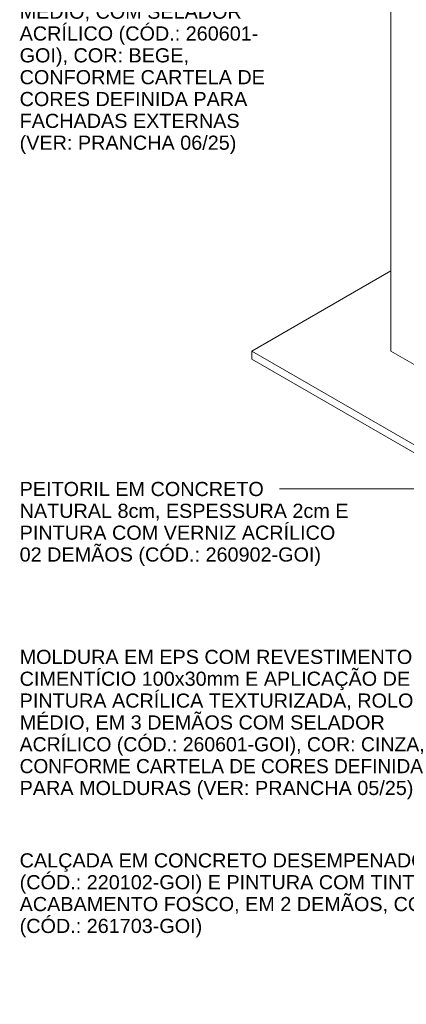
# Model space of a CAD drawing. Header units: metres. Extents: x 6.5 to 21.8, y 0.9 to 11.2.
# Tile 1 of 112: x 6.5 to 8.5, y 0.9 to 6. Entities that reach past the tile are written whole.
import ezdxf

# ---------------------------------------------------------------- set-up
doc = ezdxf.new("R2010")
doc.units = ezdxf.units.M
for name, color, linetype, lineweight in [('A-FLOR', 7, 'Continuous', 5), ('G-ANNO-TEXT', 7, 'Continuous', 9), ('I-WALL', 7, 'Continuous', 5)]:
    doc.layers.add(name, color=color, linetype=linetype, lineweight=lineweight)
doc.styles.add('Arial', font='arial.ttf', dxfattribs={"height": 0.072})

msp = doc.modelspace()

# ---------------------------------------------------------------- linework, layer by layer
at = {"layer": 'A-FLOR'}
for p, q in [((8.4136, 4.675), (7.7065, 4.2668)), ((7.7065, 4.2668), (13.3917, 0.9844)), ((7.7065, 4.2668), (7.7065, 4.226)), ((13.3917, 1.3927), (8.4136, 4.2668)), ((13.3917, 0.9436), (7.7065, 4.226))]:
    msp.add_line(p, q, dxfattribs=at)
at = {"layer": 'G-ANNO-TEXT'}
for p, q in [((8.272, 3.5651), (7.8468, 3.5651)), ((9.2662, 3.5651), (8.272, 3.5651))]:
    msp.add_line(p, q, dxfattribs=at)
at = {"layer": 'I-WALL'}
msp.add_line((8.4136, 4.2668), (8.4136, 6.3439), dxfattribs=at)

# ---------------------------------------------------------------- texts
at = {"layer": 'G-ANNO-TEXT', "char_height": 0.072, "attachment_point": 1, "style": 'Arial'}
for s, insert, width in [('MÉDIO, COM SELADOR', (6.5273, 6.0293), 1.337215), ('ACRÍLICO (CÓD.: 260601-', (6.5273, 5.9182), 1.433417), ('GOI), COR: BEGE,', (6.5273, 5.8071), 1.013333), ('CONFORME CARTELA DE', (6.5273, 5.696), 1.484725), ('CORES DEFINIDA PARA', (6.5273, 5.5848), 1.369282), ('FACHADAS EXTERNAS', (6.5273, 5.4737), 1.334008), ('(VER: PRANCHA 06/25)', (6.5273, 5.3626), 1.308354), ('PEITORIL EM CONCRETO ', (6.5273, 3.6011), 1.500759), ('NATURAL 8cm, ESPESSURA 2cm E ', (6.5273, 3.49), 2.017046), ('PINTURA COM VERNIZ ACRÍLICO ', (6.5273, 3.3788), 1.92405), ('02 DEMÃOS (CÓD.: 260902-GOI)', (6.5273, 3.2677), 1.81502), ('MOLDURA EM EPS COM REVESTIMENTO', (6.5273, 2.7469), 2.369788), ('CIMENTÍCIO 100x30mm E APLICAÇÃO DE ', (6.5273, 2.6358), 2.372995), ('PINTURA ACRÍLICA TEXTURIZADA, ROLO ', (6.5273, 2.5247), 2.398649), ('MÉDIO, EM 3 DEMÃOS COM SELADOR ', (6.5273, 2.4135), 2.231898), ('ACRÍLICO (CÓD.: 260601-GOI), COR: CINZA, ', (6.5273, 2.3024), 2.501265), ('CONFORME CARTELA DE CORES DEFINIDA ', (6.5273, 2.1913), 2.558987), ('PARA MOLDURAS (VER: PRANCHA 05/25)', (6.5273, 2.0802), 2.379408), ('CALÇADA EM CONCRETO DESEMPENADO 5cm ', (6.5273, 1.7117), 2.754598), ('(CÓD.: 220102-GOI) E PINTURA COM TINTA POLIESPORTIVA, ', (6.5273, 1.6006), 3.498564), ('ACABAMENTO FOSCO, EM 2 DEMÃOS, COR: CINZA ', (6.5273, 1.4895), 2.975864), ('(CÓD.: 261703-GOI)', (6.5273, 1.3784), 1.096709)]:
    msp.add_mtext(s, dxfattribs=dict(at, insert=insert, width=width))

doc.saveas('drawing.dxf')
